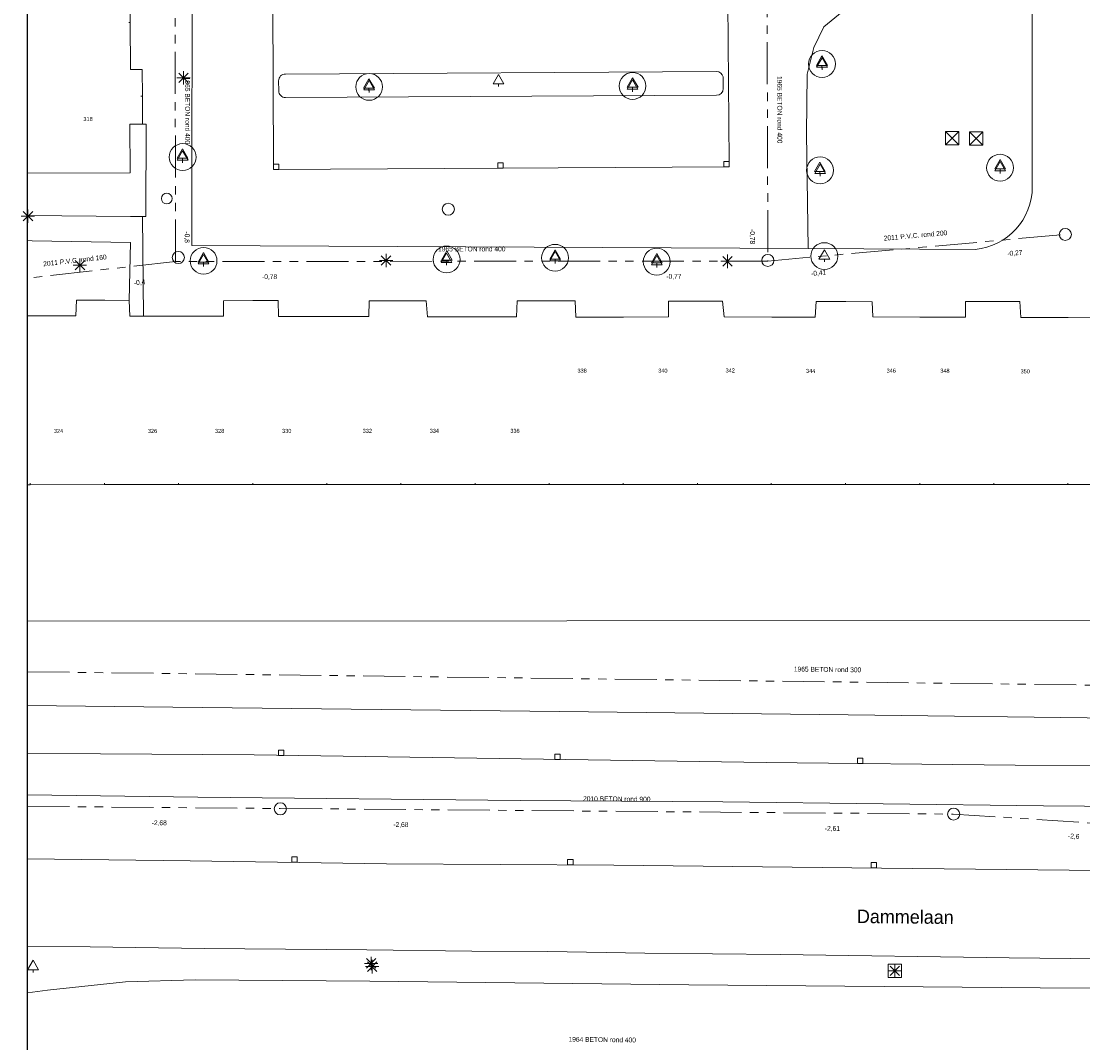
# Model space of a CAD drawing. Header units: millimetres. Extents: x 812 to 183790, y 13 to 580968.
# Tile 32 of 256: x 182314 to 182393, y 580807 to 580883. Entities that reach past the tile are written whole.
import ezdxf

# ---------------------------------------------------------------- set-up
doc = ezdxf.new("R2010")
doc.units = ezdxf.units.MM
doc.header["$LTSCALE"] = 5
for name, pattern in [('DGN1', [336.0003, 0, -336.0003]), ('DGN3', [672.0006, 448.0004, -224.0002]), ('PHANTOM2', [1.25, 0.625, -0.125, 0.125, -0.125, 0.125, -0.125])]:
    doc.linetypes.add(name, pattern=pattern)
for name, color, linetype, lineweight in [('000 BOB begin', 252, 'Continuous', 13), ('000 BOB eind', 252, 'Continuous', 13), ('000 Specificaties_S', 252, 'Continuous', 13), ('046 GEMENGD STELSEL', 252, 'PHANTOM2', 0), ('047 HEMELWATER AFVOER', 252, 'PHANTOM2', 13), ('afsluitpaal', 252, 'Continuous', 9), ('beheer openbare ruimte wegbeheer', 252, 'Continuous', 9), ('boom', 252, 'Continuous', 9), ('boomspiegelpunt', 7, 'Continuous', 0), ('brandkraan -put', 252, 'Continuous', 9), ('hoofdgebouw', 252, 'Continuous', 9), ('huisnummerreeks BGT', 252, 'Continuous', 9), ('inspectie- rioolput', 252, 'Continuous', 9), ('kant verharding', 252, 'Continuous', 9), ('kolk', 252, 'Continuous', 9), ('lichtmast', 252, 'Continuous', 9), ('openbaar ruimte label', 252, 'Continuous', 9), ('Scheiding draadraster lijn - uitbreiding populatie', 252, 'DGN3', 9), ('verkeersbordpaal', 252, 'Continuous', 9)]:
    doc.layers.add(name, color=color, linetype=linetype, lineweight=lineweight)
doc.layers.add('scheidingsmuur', color=1, linetype='DGN1', lineweight=13, true_color=0xff0000)
doc.styles.add('Arial Narrow', font='Arial Narrow.shx')
doc.styles.add('Styledgn000', font='dgn000.shx')

# ---------------------------------------------------------------- blocks, each defined once
blk = doc.blocks.new('BOOMKR1')
at = {"layer": 'boomspiegelpunt', "color": 251, "linetype": 'Continuous', "lineweight": 0, "true_color": 0x696969, "flags": 128}
for points in [[(-0.4, -0.233), (0, 0.467), (0.4, -0.233), (-0.4, -0.233)], [(0, -0.233), (0, -0.433)]]:
    blk.add_lwpolyline(points, dxfattribs=at)
at = {"layer": 'boomspiegelpunt', "color": 251, "linetype": 'Continuous', "lineweight": 0, "true_color": 0x696969}
blk.add_circle((0, 0), 1, dxfattribs=at)
blk = doc.blocks.new('BOOMKR3')
at = {"layer": 'boomspiegelpunt', "color": 251, "linetype": 'Continuous', "lineweight": 0, "true_color": 0x696969, "flags": 128}
for points in [[(-0.4, -0.233), (0, 0.467), (0.4, -0.233), (-0.4, -0.233)], [(0, -0.233), (0, -0.433)]]:
    blk.add_lwpolyline(points, dxfattribs=at)
at = {"layer": 'boomspiegelpunt', "color": 251, "linetype": 'Continuous', "lineweight": 0, "true_color": 0x696969}
blk.add_circle((0, 0), 1, dxfattribs=at)
blk = doc.blocks.new('SKOLK196')
at = {"layer": 'kolk', "color": 251, "linetype": 'Continuous', "lineweight": 0, "true_color": 0x696969, "flags": 128}
blk.add_lwpolyline([(-0.2, 0.4), (0.2, 0.4), (0.2, 0), (-0.2, 0), (-0.2, 0.4)], dxfattribs=at)
blk = doc.blocks.new('LANTP80')
at = {"layer": 'lichtmast', "color": 251, "linetype": 'Continuous', "lineweight": 0, "true_color": 0x696969}
for p, q in [((-0.5, 0), (0.5, 0.001)), ((0.354, -0.354), (-0.354, 0.354)), ((-0.354, -0.354), (0.354, 0.354)), ((0, -0.5), (0, 0.5))]:
    blk.add_line(p, q, dxfattribs=at)
blk = doc.blocks.new('SKOLK233')
at = {"layer": 'kolk', "color": 251, "linetype": 'Continuous', "lineweight": 0, "true_color": 0x696969, "flags": 128}
blk.add_lwpolyline([(-0.2, 0.4), (0.2, 0.4), (0.2, 0), (-0.2, 0), (-0.2, 0.4)], dxfattribs=at)
blk = doc.blocks.new('SKOLK304')
at = {"layer": 'kolk', "color": 251, "linetype": 'Continuous', "lineweight": 0, "true_color": 0x696969, "flags": 128}
blk.add_lwpolyline([(-0.2, 0.4), (0.2, 0.4), (0.2, 0), (-0.2, 0), (-0.2, 0.4)], dxfattribs=at)
blk = doc.blocks.new('BOOM196')
at = {"layer": 'boom', "color": 251, "linetype": 'Continuous', "lineweight": 0, "true_color": 0x696969}
blk.add_line((0, -0.433), (0, -0.233), dxfattribs=at)
at = {"layer": 'boom', "color": 251, "linetype": 'Continuous', "lineweight": 0, "true_color": 0x696969, "flags": 128}
blk.add_lwpolyline([(-0.4, -0.233), (0, 0.467), (0.4, -0.233), (-0.4, -0.233)], dxfattribs=at)
blk = doc.blocks.new('LANTP140')
at = {"layer": 'lichtmast', "color": 251, "linetype": 'Continuous', "lineweight": 0, "true_color": 0x696969}
for p, q in [((-0.5, 0), (0.5, 0.001)), ((0.354, -0.354), (-0.354, 0.354)), ((-0.354, -0.354), (0.354, 0.354)), ((0, -0.5), (0, 0.5))]:
    blk.add_line(p, q, dxfattribs=at)
blk = doc.blocks.new('BOOMKR41')
at = {"layer": 'boomspiegelpunt', "color": 251, "linetype": 'Continuous', "lineweight": 0, "true_color": 0x696969, "flags": 128}
for points in [[(-0.4, -0.233), (0, 0.467), (0.4, -0.233), (-0.4, -0.233)], [(0, -0.233), (0, -0.433)]]:
    blk.add_lwpolyline(points, dxfattribs=at)
at = {"layer": 'boomspiegelpunt', "color": 251, "linetype": 'Continuous', "lineweight": 0, "true_color": 0x696969}
blk.add_circle((0, 0), 1, dxfattribs=at)
blk = doc.blocks.new('RIOOLP137')
at = {"layer": 'inspectie- rioolput', "color": 251, "linetype": 'Continuous', "lineweight": 0, "true_color": 0x696969}
blk.add_circle((0, 0), 0.9, dxfattribs=at)
blk = doc.blocks.new('LANTP166')
at = {"layer": 'lichtmast', "color": 251, "linetype": 'Continuous', "lineweight": 0, "true_color": 0x696969}
for p, q in [((-0.5, 0), (0.5, 0.001)), ((0.354, -0.354), (-0.354, 0.354)), ((-0.354, -0.354), (0.354, 0.354)), ((0, -0.5), (0, 0.5))]:
    blk.add_line(p, q, dxfattribs=at)
blk = doc.blocks.new('BOOMKR52')
at = {"layer": 'boomspiegelpunt', "color": 251, "linetype": 'Continuous', "lineweight": 0, "true_color": 0x696969, "flags": 128}
for points in [[(-0.4, -0.233), (0, 0.467), (0.4, -0.233), (-0.4, -0.233)], [(0, -0.233), (0, -0.433)]]:
    blk.add_lwpolyline(points, dxfattribs=at)
at = {"layer": 'boomspiegelpunt', "color": 251, "linetype": 'Continuous', "lineweight": 0, "true_color": 0x696969}
blk.add_circle((0, 0), 1, dxfattribs=at)
blk = doc.blocks.new('LANTP244')
at = {"layer": 'lichtmast', "color": 251, "linetype": 'Continuous', "lineweight": 0, "true_color": 0x696969}
for p, q in [((-0.5, 0), (0.5, 0.001)), ((0.354, -0.354), (-0.354, 0.354)), ((-0.354, -0.354), (0.354, 0.354)), ((0, -0.5), (0, 0.5))]:
    blk.add_line(p, q, dxfattribs=at)
blk = doc.blocks.new('BOOM379')
at = {"layer": 'boom', "color": 251, "linetype": 'Continuous', "lineweight": 0, "true_color": 0x696969}
blk.add_line((0, -0.433), (0, -0.233), dxfattribs=at)
at = {"layer": 'boom', "color": 251, "linetype": 'Continuous', "lineweight": 0, "true_color": 0x696969, "flags": 128}
blk.add_lwpolyline([(-0.4, -0.233), (0, 0.467), (0.4, -0.233), (-0.4, -0.233)], dxfattribs=at)
blk = doc.blocks.new('RIOOLP217')
at = {"layer": 'inspectie- rioolput', "color": 251, "linetype": 'Continuous', "lineweight": 0, "true_color": 0x696969}
blk.add_circle((0, 0), 0.9, dxfattribs=at)
blk = doc.blocks.new('BOOMKR66')
at = {"layer": 'boomspiegelpunt', "color": 251, "linetype": 'Continuous', "lineweight": 0, "true_color": 0x696969, "flags": 128}
for points in [[(-0.4, -0.233), (0, 0.467), (0.4, -0.233), (-0.4, -0.233)], [(0, -0.233), (0, -0.433)]]:
    blk.add_lwpolyline(points, dxfattribs=at)
at = {"layer": 'boomspiegelpunt', "color": 251, "linetype": 'Continuous', "lineweight": 0, "true_color": 0x696969}
blk.add_circle((0, 0), 1, dxfattribs=at)
blk = doc.blocks.new('SKOLK675')
at = {"layer": 'kolk', "color": 251, "linetype": 'Continuous', "lineweight": 0, "true_color": 0x696969, "flags": 128}
blk.add_lwpolyline([(-0.2, 0.4), (0.2, 0.4), (0.2, 0), (-0.2, 0), (-0.2, 0.4)], dxfattribs=at)
blk = doc.blocks.new('BOOM499')
at = {"layer": 'boom', "color": 251, "linetype": 'Continuous', "lineweight": 0, "true_color": 0x696969}
blk.add_line((0, -0.433), (0, -0.233), dxfattribs=at)
at = {"layer": 'boom', "color": 251, "linetype": 'Continuous', "lineweight": 0, "true_color": 0x696969, "flags": 128}
blk.add_lwpolyline([(-0.4, -0.233), (0, 0.467), (0.4, -0.233), (-0.4, -0.233)], dxfattribs=at)
blk = doc.blocks.new('HINDER176')
at = {"layer": 'afsluitpaal', "color": 251, "linetype": 'Continuous', "lineweight": 0, "true_color": 0x696969}
for p, q in [((-0.5, 0.5), (0.5, -0.5)), ((0.5, 0.5), (-0.5, -0.5))]:
    blk.add_line(p, q, dxfattribs=at)
at = {"layer": 'afsluitpaal', "color": 251, "linetype": 'Continuous', "lineweight": 0, "true_color": 0x696969, "flags": 128}
blk.add_lwpolyline([(-0.5, 0.5), (0.5, 0.5), (0.5, -0.5), (-0.5, -0.5), (-0.5, 0.5)], dxfattribs=at)
blk = doc.blocks.new('RIOOLP286')
at = {"layer": 'inspectie- rioolput', "color": 251, "linetype": 'Continuous', "lineweight": 0, "true_color": 0x696969}
blk.add_circle((0, 0), 0.9, dxfattribs=at)
blk = doc.blocks.new('RIOOLP288')
at = {"layer": 'inspectie- rioolput', "color": 251, "linetype": 'Continuous', "lineweight": 0, "true_color": 0x696969}
blk.add_circle((0, 0), 0.9, dxfattribs=at)
blk = doc.blocks.new('BOOMKR84')
at = {"layer": 'boomspiegelpunt', "color": 251, "linetype": 'Continuous', "lineweight": 0, "true_color": 0x696969, "flags": 128}
for points in [[(-0.4, -0.233), (0, 0.467), (0.4, -0.233), (-0.4, -0.233)], [(0, -0.233), (0, -0.433)]]:
    blk.add_lwpolyline(points, dxfattribs=at)
at = {"layer": 'boomspiegelpunt', "color": 251, "linetype": 'Continuous', "lineweight": 0, "true_color": 0x696969}
blk.add_circle((0, 0), 1, dxfattribs=at)
blk = doc.blocks.new('BOOM573')
at = {"layer": 'boom', "color": 251, "linetype": 'Continuous', "lineweight": 0, "true_color": 0x696969}
blk.add_line((0, -0.433), (0, -0.233), dxfattribs=at)
at = {"layer": 'boom', "color": 251, "linetype": 'Continuous', "lineweight": 0, "true_color": 0x696969, "flags": 128}
blk.add_lwpolyline([(-0.4, -0.233), (0, 0.467), (0.4, -0.233), (-0.4, -0.233)], dxfattribs=at)
blk = doc.blocks.new('BOOM574')
at = {"layer": 'boom', "color": 251, "linetype": 'Continuous', "lineweight": 0, "true_color": 0x696969}
blk.add_line((0, -0.433), (0, -0.233), dxfattribs=at)
at = {"layer": 'boom', "color": 251, "linetype": 'Continuous', "lineweight": 0, "true_color": 0x696969, "flags": 128}
blk.add_lwpolyline([(-0.4, -0.233), (0, 0.467), (0.4, -0.233), (-0.4, -0.233)], dxfattribs=at)
blk = doc.blocks.new('RIOOLP316')
at = {"layer": 'inspectie- rioolput', "color": 251, "linetype": 'Continuous', "lineweight": 0, "true_color": 0x696969}
blk.add_circle((0, 0), 0.9, dxfattribs=at)
blk = doc.blocks.new('BOOMKR91')
at = {"layer": 'boomspiegelpunt', "color": 251, "linetype": 'Continuous', "lineweight": 0, "true_color": 0x696969, "flags": 128}
for points in [[(-0.4, -0.233), (0, 0.467), (0.4, -0.233), (-0.4, -0.233)], [(0, -0.233), (0, -0.433)]]:
    blk.add_lwpolyline(points, dxfattribs=at)
at = {"layer": 'boomspiegelpunt', "color": 251, "linetype": 'Continuous', "lineweight": 0, "true_color": 0x696969}
blk.add_circle((0, 0), 1, dxfattribs=at)
blk = doc.blocks.new('BOOM606')
at = {"layer": 'boom', "color": 251, "linetype": 'Continuous', "lineweight": 0, "true_color": 0x696969}
blk.add_line((0, -0.433), (0, -0.233), dxfattribs=at)
at = {"layer": 'boom', "color": 251, "linetype": 'Continuous', "lineweight": 0, "true_color": 0x696969, "flags": 128}
blk.add_lwpolyline([(-0.4, -0.233), (0, 0.467), (0.4, -0.233), (-0.4, -0.233)], dxfattribs=at)
blk = doc.blocks.new('BOOM612')
at = {"layer": 'boom', "color": 251, "linetype": 'Continuous', "lineweight": 0, "true_color": 0x696969}
blk.add_line((0, -0.433), (0, -0.233), dxfattribs=at)
at = {"layer": 'boom', "color": 251, "linetype": 'Continuous', "lineweight": 0, "true_color": 0x696969, "flags": 128}
blk.add_lwpolyline([(-0.4, -0.233), (0, 0.467), (0.4, -0.233), (-0.4, -0.233)], dxfattribs=at)
blk = doc.blocks.new('SKOLK926')
at = {"layer": 'kolk', "color": 251, "linetype": 'Continuous', "lineweight": 0, "true_color": 0x696969, "flags": 128}
blk.add_lwpolyline([(-0.2, 0.4), (0.2, 0.4), (0.2, 0), (-0.2, 0), (-0.2, 0.4)], dxfattribs=at)
blk = doc.blocks.new('LANTP412')
at = {"layer": 'lichtmast', "color": 251, "linetype": 'Continuous', "lineweight": 0, "true_color": 0x696969}
for p, q in [((-0.5, 0), (0.5, 0.001)), ((0.354, -0.354), (-0.354, 0.354)), ((-0.354, -0.354), (0.354, 0.354)), ((0, -0.5), (0, 0.5))]:
    blk.add_line(p, q, dxfattribs=at)
blk = doc.blocks.new('SKOLK949')
at = {"layer": 'kolk', "color": 251, "linetype": 'Continuous', "lineweight": 0, "true_color": 0x696969, "flags": 128}
blk.add_lwpolyline([(-0.2, 0.4), (0.2, 0.4), (0.2, 0), (-0.2, 0), (-0.2, 0.4)], dxfattribs=at)
blk = doc.blocks.new('PAAL94')
at = {"layer": 'verkeersbordpaal', "color": 251, "linetype": 'Continuous', "lineweight": 0, "true_color": 0x696969}
for p, q in [((-0.5, -0.5), (-0.5, 0.5)), ((-0.5, 0.5), (0.5, 0.5)), ((0.5, -0.5), (0.5, 0.5)), ((-0.5, -0.5), (0.5, -0.5))]:
    blk.add_line(p, q, dxfattribs=at)
blk = doc.blocks.new('BOOMKR113')
at = {"layer": 'boomspiegelpunt', "color": 251, "linetype": 'Continuous', "lineweight": 0, "true_color": 0x696969, "flags": 128}
for points in [[(-0.4, -0.233), (0, 0.467), (0.4, -0.233), (-0.4, -0.233)], [(0, -0.233), (0, -0.433)]]:
    blk.add_lwpolyline(points, dxfattribs=at)
at = {"layer": 'boomspiegelpunt', "color": 251, "linetype": 'Continuous', "lineweight": 0, "true_color": 0x696969}
blk.add_circle((0, 0), 1, dxfattribs=at)
blk = doc.blocks.new('SKOLK1027')
at = {"layer": 'kolk', "color": 251, "linetype": 'Continuous', "lineweight": 0, "true_color": 0x696969, "flags": 128}
blk.add_lwpolyline([(-0.2, 0.4), (0.2, 0.4), (0.2, 0), (-0.2, 0), (-0.2, 0.4)], dxfattribs=at)
blk = doc.blocks.new('BOOMKR115')
at = {"layer": 'boomspiegelpunt', "color": 251, "linetype": 'Continuous', "lineweight": 0, "true_color": 0x696969, "flags": 128}
for points in [[(-0.4, -0.233), (0, 0.467), (0.4, -0.233), (-0.4, -0.233)], [(0, -0.233), (0, -0.433)]]:
    blk.add_lwpolyline(points, dxfattribs=at)
at = {"layer": 'boomspiegelpunt', "color": 251, "linetype": 'Continuous', "lineweight": 0, "true_color": 0x696969}
blk.add_circle((0, 0), 1, dxfattribs=at)
blk = doc.blocks.new('SKOLK1054')
at = {"layer": 'kolk', "color": 251, "linetype": 'Continuous', "lineweight": 0, "true_color": 0x696969, "flags": 128}
blk.add_lwpolyline([(-0.2, 0.4), (0.2, 0.4), (0.2, 0), (-0.2, 0), (-0.2, 0.4)], dxfattribs=at)
blk = doc.blocks.new('SKOLK1075')
at = {"layer": 'kolk', "color": 251, "linetype": 'Continuous', "lineweight": 0, "true_color": 0x696969, "flags": 128}
blk.add_lwpolyline([(-0.2, 0.4), (0.2, 0.4), (0.2, 0), (-0.2, 0), (-0.2, 0.4)], dxfattribs=at)
blk = doc.blocks.new('BOOMKR119')
at = {"layer": 'boomspiegelpunt', "color": 251, "linetype": 'Continuous', "lineweight": 0, "true_color": 0x696969, "flags": 128}
for points in [[(-0.4, -0.233), (0, 0.467), (0.4, -0.233), (-0.4, -0.233)], [(0, -0.233), (0, -0.433)]]:
    blk.add_lwpolyline(points, dxfattribs=at)
at = {"layer": 'boomspiegelpunt', "color": 251, "linetype": 'Continuous', "lineweight": 0, "true_color": 0x696969}
blk.add_circle((0, 0), 1, dxfattribs=at)
blk = doc.blocks.new('HINDER301')
at = {"layer": 'afsluitpaal', "color": 251, "linetype": 'Continuous', "lineweight": 0, "true_color": 0x696969}
for p, q in [((-0.5, 0.5), (0.5, -0.5)), ((0.5, 0.5), (-0.5, -0.5))]:
    blk.add_line(p, q, dxfattribs=at)
at = {"layer": 'afsluitpaal', "color": 251, "linetype": 'Continuous', "lineweight": 0, "true_color": 0x696969, "flags": 128}
blk.add_lwpolyline([(-0.5, 0.5), (0.5, 0.5), (0.5, -0.5), (-0.5, -0.5), (-0.5, 0.5)], dxfattribs=at)
blk = doc.blocks.new('BOOM804')
at = {"layer": 'boom', "color": 251, "linetype": 'Continuous', "lineweight": 0, "true_color": 0x696969}
blk.add_line((0, -0.433), (0, -0.233), dxfattribs=at)
at = {"layer": 'boom', "color": 251, "linetype": 'Continuous', "lineweight": 0, "true_color": 0x696969, "flags": 128}
blk.add_lwpolyline([(-0.4, -0.233), (0, 0.467), (0.4, -0.233), (-0.4, -0.233)], dxfattribs=at)
blk = doc.blocks.new('BOOM807')
at = {"layer": 'boom', "color": 251, "linetype": 'Continuous', "lineweight": 0, "true_color": 0x696969}
blk.add_line((0, -0.433), (0, -0.233), dxfattribs=at)
at = {"layer": 'boom', "color": 251, "linetype": 'Continuous', "lineweight": 0, "true_color": 0x696969, "flags": 128}
blk.add_lwpolyline([(-0.4, -0.233), (0, 0.467), (0.4, -0.233), (-0.4, -0.233)], dxfattribs=at)
blk = doc.blocks.new('LANTP505')
at = {"layer": 'lichtmast', "color": 251, "linetype": 'Continuous', "lineweight": 0, "true_color": 0x696969}
for p, q in [((-0.5, 0), (0.5, 0.001)), ((0.354, -0.354), (-0.354, 0.354)), ((-0.354, -0.354), (0.354, 0.354)), ((0, -0.5), (0, 0.5))]:
    blk.add_line(p, q, dxfattribs=at)
blk = doc.blocks.new('BRANDK66')
at = {"layer": 'brandkraan -put', "color": 251, "linetype": 'Continuous', "lineweight": 0, "true_color": 0x696969}
blk.add_circle((0, 0), 0.4, dxfattribs=at)
blk = doc.blocks.new('BOOM857')
at = {"layer": 'boom', "color": 251, "linetype": 'Continuous', "lineweight": 0, "true_color": 0x696969}
blk.add_line((0, -0.433), (0, -0.233), dxfattribs=at)
at = {"layer": 'boom', "color": 251, "linetype": 'Continuous', "lineweight": 0, "true_color": 0x696969, "flags": 128}
blk.add_lwpolyline([(-0.4, -0.233), (0, 0.467), (0.4, -0.233), (-0.4, -0.233)], dxfattribs=at)
blk = doc.blocks.new('BOOM873')
at = {"layer": 'boom', "color": 251, "linetype": 'Continuous', "lineweight": 0, "true_color": 0x696969}
blk.add_line((0, -0.433), (0, -0.233), dxfattribs=at)
at = {"layer": 'boom', "color": 251, "linetype": 'Continuous', "lineweight": 0, "true_color": 0x696969, "flags": 128}
blk.add_lwpolyline([(-0.4, -0.233), (0, 0.467), (0.4, -0.233), (-0.4, -0.233)], dxfattribs=at)
blk = doc.blocks.new('BOOMKR131')
at = {"layer": 'boomspiegelpunt', "color": 251, "linetype": 'Continuous', "lineweight": 0, "true_color": 0x696969, "flags": 128}
for points in [[(-0.4, -0.233), (0, 0.467), (0.4, -0.233), (-0.4, -0.233)], [(0, -0.233), (0, -0.433)]]:
    blk.add_lwpolyline(points, dxfattribs=at)
at = {"layer": 'boomspiegelpunt', "color": 251, "linetype": 'Continuous', "lineweight": 0, "true_color": 0x696969}
blk.add_circle((0, 0), 1, dxfattribs=at)
blk = doc.blocks.new('RIOOLP477')
at = {"layer": 'inspectie- rioolput', "color": 251, "linetype": 'Continuous', "lineweight": 0, "true_color": 0x696969}
blk.add_circle((0, 0), 0.9, dxfattribs=at)
blk = doc.blocks.new('BOOM918')
at = {"layer": 'boom', "color": 251, "linetype": 'Continuous', "lineweight": 0, "true_color": 0x696969}
blk.add_line((0, -0.433), (0, -0.233), dxfattribs=at)
at = {"layer": 'boom', "color": 251, "linetype": 'Continuous', "lineweight": 0, "true_color": 0x696969, "flags": 128}
blk.add_lwpolyline([(-0.4, -0.233), (0, 0.467), (0.4, -0.233), (-0.4, -0.233)], dxfattribs=at)

msp = doc.modelspace()

# ---------------------------------------------------------------- linework, layer by layer
at = {"ltscale": 0.2}
msp.add_lwpolyline([(182314.708, 580966.07), (183589.202, 580966.07), (183589.202, 580301.164), (182314.708, 580301.164)], close=True, dxfattribs=at)
msp.add_lwpolyline([(182314.708, 580966.07), (183589.202, 580966.07), (183589.202, 580301.164), (182314.708, 580301.164)], close=True, dxfattribs=at)
msp.add_lwpolyline([(182314.708, 580966.07), (183589.202, 580966.07), (183589.202, 580301.164), (182314.708, 580301.164)], close=True, dxfattribs=at)
at = {"layer": '046 GEMENGD STELSEL', "flags": 128}
for points in [[(182325.739, 580865.068), (182325.688, 580887.574)], [(182369.782, 580887.648), (182369.855, 580865.103)], [(182369.855, 580865.103), (182392.009, 580867.086)], [(182325.739, 580865.068), (182314.708, 580863.832)], [(182369.855, 580865.103), (182325.739, 580865.068)], [(182314.708, 580824.488), (182333.521, 580824.325)], [(182333.521, 580824.325), (182383.661, 580823.907)], [(182383.661, 580823.907), (182436.419, 580820.527)]]:
    msp.add_lwpolyline(points, dxfattribs=at)
at = {"layer": '047 HEMELWATER AFVOER', "flags": 128}
msp.add_lwpolyline([(182314.708, 580834.511), (182452.45, 580832.78)], dxfattribs=at)
at = {"layer": 'beheer openbare ruimte wegbeheer', "color": 251, "lineweight": 0, "true_color": 0x696969}
msp.add_lwpolyline([(182323.344, 580860.998), (182323.284, 580868.415)], dxfattribs=at)
at = {"layer": 'hoofdgebouw', "color": 251, "lineweight": 0, "true_color": 0x696969, "flags": 128}
for points in [[(182322.365, 580882.884), (182322.35, 580886.336), (182323.253, 580886.34), (182323.244, 580888.398)], [(182323.26, 580877.373), (182323.251, 580879.371), (182322.38, 580879.368), (182322.365, 580882.884)], [(182322.356, 580871.684), (182322.34, 580875.289), (182323.269, 580875.294)], [(182322.286, 580862.168), (182322.324, 580860.999), (182323.344, 580860.998)], [(182325.976, 580860.995), (182329.312, 580860.992), (182329.312, 580862.148), (182331.496, 580862.156)], [(182331.496, 580862.156), (182333.378, 580862.163), (182333.39, 580860.969), (182337.017, 580860.977)], [(182337.017, 580860.977), (182340.124, 580860.984), (182340.162, 580862.141), (182342.538, 580862.136)], [(182342.538, 580862.136), (182344.394, 580862.132), (182344.495, 580860.951), (182348.057, 580860.945)], [(182348.057, 580860.945), (182351.139, 580860.94), (182351.191, 580862.135), (182353.58, 580862.144)], [(182353.58, 580862.144), (182355.51, 580862.152), (182355.548, 580860.933), (182359.097, 580860.935)], [(182359.097, 580860.935), (182362.458, 580860.936), (182362.446, 580862.105), (182364.62, 580862.113)], [(182364.62, 580862.113), (182366.486, 580862.119), (182366.587, 580860.952), (182370.138, 580860.934)], [(182370.138, 580860.934), (182373.372, 580860.917), (182373.461, 580862.087), (182375.661, 580862.082)], [(182375.661, 580862.082), (182377.629, 580862.077), (182377.678, 580860.946), (182381.178, 580860.935)], [(182381.178, 580860.935), (182384.577, 580860.925), (182384.578, 580862.094), (182386.702, 580862.095)], [(182386.702, 580862.095), (182388.632, 580862.096), (182388.694, 580860.889), (182392.221, 580860.905)], [(182392.221, 580860.905), (182395.669, 580860.92), (182395.669, 580862.089), (182397.943, 580862.112)]]:
    msp.add_lwpolyline(points, dxfattribs=at)
at = {"layer": 'hoofdgebouw', "color": 251, "lineweight": 0, "true_color": 0x696969}
for points in [[(182323.269, 580875.294), (182323.26, 580877.373)], [(182314.708, 580871.651), (182322.356, 580871.684)], [(182318.297, 580861.011), (182318.348, 580862.193)], [(182318.348, 580862.193), (182320.457, 580862.18)], [(182320.457, 580862.18), (182322.286, 580862.168)], [(182314.708, 580861.022), (182314.935, 580861.021)], [(182314.935, 580861.021), (182318.297, 580861.011)], [(182323.344, 580860.998), (182325.976, 580860.995)], [(182314.916, 580848.446), (182314.708, 580848.446)], [(182320.437, 580848.448), (182314.916, 580848.446)], [(182325.957, 580848.449), (182320.437, 580848.448)], [(182331.478, 580848.45), (182325.957, 580848.449)], [(182336.998, 580848.452), (182331.478, 580848.45)], [(182336.998, 580848.452), (182342.52, 580848.453)], [(182342.52, 580848.453), (182348.039, 580848.454)], [(182348.039, 580848.454), (182353.559, 580848.456)], [(182353.559, 580848.456), (182359.081, 580848.457)], [(182359.081, 580848.457), (182364.6, 580848.458)], [(182370.109, 580848.459), (182364.6, 580848.458)], [(182375.641, 580848.461), (182370.109, 580848.459)], [(182381.162, 580848.462), (182375.641, 580848.461)], [(182386.682, 580848.463), (182381.162, 580848.462)], [(182392.202, 580848.465), (182386.682, 580848.463)], [(182397.877, 580848.466), (182392.202, 580848.465)]]:
    msp.add_lwpolyline(points, dxfattribs=at)
at = {"layer": 'kant verharding', "color": 251, "lineweight": 0, "true_color": 0x696969, "flags": 128}
for points in [[(182358.882, 580890.623), (182353.662, 580890.632), (182329.702, 580890.675), (182327.949, 580890.658), (182327.467, 580890.513), (182327.128, 580890.141), (182326.979, 580889.72), (182326.948, 580866.267), (182372.852, 580866.032), (182372.74, 580874.607), (182372.772, 580879.028), (182373.273, 580881.015), (182374.032, 580882.559), (182375.393, 580883.666), (182376.962, 580884.418), (182378.229, 580884.697), (182389.551, 580884.689), (182389.551, 580870.64, -0.386473), (182385.301, 580865.971), (182372.852, 580866.032)], [(182366.531, 580877.948), (182366.524, 580878.818, 0.362251), (182366.02, 580879.217), (182333.912, 580879.036, 0.415748), (182333.413, 580878.532), (182333.416, 580877.782, 0.414827), (182333.918, 580877.286), (182366.036, 580877.447, 0.411657), (182366.531, 580877.948)]]:
    msp.add_lwpolyline(points, format="xyb", dxfattribs=at)
msp.add_lwpolyline([(182332.991, 580884.531), (182332.992, 580884.228), (182333.037, 580872.234), (182333.038, 580871.932), (182366.983, 580872.112), (182366.98, 580872.479), (182366.874, 580884.395), (182366.871, 580884.762)], close=True, dxfattribs=at)
for points in [[(182323.269, 580875.294), (182323.554, 580875.304), (182323.521, 580868.412), (182323.284, 580868.415), (182322.387, 580868.424), (182314.708, 580868.506)], [(182314.708, 580866.623), (182315.052, 580866.62), (182322.366, 580866.496), (182322.286, 580862.168)], [(182418.313, 580839.612), (182417.548, 580838.051), (182416.936, 580837.003), (182415.671, 580835.135), (182413.9, 580833.149), (182411.746, 580831.323), (182410.547, 580830.485), (182408.968, 580829.607), (182406.881, 580828.709), (182404.283, 580827.998), (182401.582, 580827.552), (182399.879, 580827.535), (182388.267, 580827.548), (182369.716, 580827.759), (182331.596, 580828.312), (182320.134, 580828.403), (182314.708, 580828.445)], [(182395.626, 580831.051), (182375.842, 580831.301), (182354.344, 580831.547), (182325.539, 580831.861), (182314.708, 580831.985)], [(182399.542, 580824.458), (182390.381, 580824.519), (182366.493, 580824.83), (182351.399, 580824.925), (182327.397, 580825.171), (182314.708, 580825.331)], [(182314.708, 580820.563), (182326.822, 580820.414), (182341.447, 580820.214), (182358.383, 580820.101), (182378.319, 580819.89), (182399.31, 580819.653), (182406.146, 580819.606), (182407.867, 580819.594)], [(182314.708, 580814.046), (182319.364, 580814.014), (182327.864, 580813.906), (182339.987, 580813.809), (182347.814, 580813.696), (182353.456, 580813.676), (182360.698, 580813.542), (182370.774, 580813.451), (182387.826, 580813.212), (182406.118, 580813.013), (182408.025, 580812.992), (182408.28, 580812.067), (182408.199, 580811.265), (182408.013, 580810.873), (182407.503, 580810.891), (182405.857, 580810.899), (182390.135, 580810.961), (182363.961, 580811.199), (182340.214, 580811.461), (182327.202, 580811.562), (182321.995, 580811.409), (182316.207, 580810.793), (182314.708, 580810.597)]]:
    msp.add_lwpolyline(points, dxfattribs=at)
at = {"layer": 'lichtmast', "color": 251, "linetype": 'Continuous', "lineweight": 0, "true_color": 0x696969}
for points in [[(182314.385, 580868.088), (182315.093, 580868.796)], [(182315.093, 580868.088), (182314.385, 580868.796)], [(182314.739, 580867.942), (182314.739, 580868.942)], [(182314.239, 580868.442), (182315.239, 580868.443)], [(182318.113, 580864.796), (182319.113, 580864.797)], [(182318.259, 580864.442), (182318.967, 580865.15)], [(182318.967, 580864.442), (182318.259, 580865.15)], [(182318.613, 580864.296), (182318.613, 580865.296)]]:
    msp.add_lwpolyline(points, dxfattribs=at)
at = {"layer": 'Scheiding draadraster lijn - uitbreiding populatie', "color": 251, "lineweight": 0, "true_color": 0x696969, "flags": 128}
msp.add_lwpolyline([(182397.877, 580848.466), (182397.958, 580838.325), (182314.708, 580838.283)], dxfattribs=at)
at = {"layer": 'scheidingsmuur', "color": 251, "lineweight": 0, "ltscale": 0.1, "true_color": 0x696969}
for points in [[(182322.365, 580882.884), (182314.708, 580882.863)], [(182323.26, 580877.373), (182314.708, 580877.35)], [(182320.437, 580848.448), (182320.457, 580862.18)], [(182331.478, 580848.45), (182331.496, 580862.156)], [(182342.52, 580848.453), (182342.538, 580862.136)], [(182353.559, 580848.456), (182353.58, 580862.144)], [(182364.6, 580848.458), (182364.62, 580862.113)], [(182375.641, 580848.461), (182375.661, 580862.082)], [(182386.682, 580848.463), (182386.702, 580862.095)], [(182314.916, 580848.446), (182314.935, 580861.021)], [(182325.957, 580848.449), (182325.976, 580860.995)], [(182336.998, 580848.452), (182337.017, 580860.977)], [(182348.039, 580848.454), (182348.057, 580860.945)], [(182359.081, 580848.457), (182359.097, 580860.935)], [(182370.109, 580848.459), (182370.138, 580860.934)], [(182381.162, 580848.462), (182381.178, 580860.935)], [(182392.202, 580848.465), (182392.221, 580860.905)]]:
    msp.add_lwpolyline(points, dxfattribs=at)

# ---------------------------------------------------------------- block references
at = {"color": 251, "linetype": 'Continuous', "lineweight": 0, "true_color": 0x696969}
for name, p in [('BOOMKR41', (182373.887, 580879.781)), ('BOOM196', (182373.884, 580879.912)), ('LANTP80', (182326.325, 580878.75)), ('BOOMKR131', (182340.155, 580878.079)), ('BOOM918', (182349.786, 580878.534)), ('BOOMKR113', (182359.771, 580878.145)), ('BOOM612', (182340.143, 580878.221)), ('BOOM804', (182359.781, 580878.292)), ('HINDER301', (182383.589, 580874.257)), ('HINDER176', (182385.364, 580874.239)), ('BOOMKR1', (182326.263, 580872.847)), ('BOOM574', (182326.257, 580872.988)), ('SKOLK196', (182366.783, 580872.112)), ('BOOMKR84', (182373.74, 580871.861)), ('BOOM573', (182373.732, 580872.005)), ('BOOMKR52', (182387.148, 580872.056)), ('BOOM807', (182387.155, 580872.199)), ('SKOLK949', (182333.238, 580871.932)), ('SKOLK304', (182349.944, 580872.022)), ('BRANDK66', (182325.079, 580869.757)), ('BOOMKR91', (182345.923, 580865.221)), ('BOOMKR119', (182354.004, 580865.346)), ('BOOMKR66', (182374.062, 580865.47)), ('BOOMKR115', (182327.82, 580865.119)), ('BOOM857', (182327.815, 580865.262)), ('LANTP412', (182341.415, 580865.143)), ('BOOM499', (182345.939, 580865.396)), ('BOOM873', (182354.002, 580865.474)), ('BOOMKR3', (182361.576, 580865.056)), ('BOOM379', (182361.578, 580865.199)), ('LANTP244', (182366.85, 580865.084)), ('SKOLK926', (182333.591, 580828.281)), ('SKOLK1027', (182354.178, 580827.965)), ('SKOLK1075', (182376.729, 580827.682)), ('SKOLK233', (182334.587, 580820.333)), ('SKOLK675', (182355.139, 580820.13)), ('SKOLK1054', (182377.746, 580819.893)), ('LANTP140', (182340.308, 580812.785)), ('BOOM606', (182315.117, 580812.551)), ('LANTP166', (182340.373, 580812.543)), ('PAAL94', (182379.314, 580812.232)), ('LANTP505', (182379.314, 580812.232))]:
    msp.add_blockref(name, p, dxfattribs=at)
at = {"linetype": 'Continuous', "lineweight": 0, "xscale": 0.5, "yscale": 0.5}
for name, p in [('RIOOLP286', (182346.05, 580868.96)), ('RIOOLP217', (182392.009, 580867.086)), ('RIOOLP316', (182325.94, 580865.37)), ('RIOOLP477', (182369.85, 580865.15)), ('RIOOLP137', (182333.54, 580824.3)), ('RIOOLP288', (182383.69, 580823.91))]:
    msp.add_blockref(name, p, dxfattribs=at)

# ---------------------------------------------------------------- texts
at = {"layer": '000 BOB begin', "char_height": 0.36, "attachment_point": 5, "line_spacing_factor": 0.6, "style": 'Arial Narrow'}
for s, insert, rotation in [('-0,8', (182326.566, 580866.881), 270.04563), ('-0,41', (182373.639, 580864.185), 5.15662), ('-0,4', (182323.056, 580863.488), 6.30254), ('-2,68', (182342.519, 580823.092), 359.42704), ('-2,6', (182392.635, 580822.229), 356.56225)]:
    msp.add_mtext(s, dxfattribs=dict(at, insert=insert, rotation=rotation))
at = {"layer": '000 BOB begin', "insert": (182362.855, 580863.93), "char_height": 0.36, "attachment_point": 5, "line_spacing_factor": 0.6, "style": 'Arial Narrow'}
msp.add_mtext('-0,77', dxfattribs=at)
at = {"layer": '000 BOB eind', "char_height": 0.36, "attachment_point": 5, "line_spacing_factor": 0.6, "style": 'Arial Narrow'}
for s, insert, rotation in [('-0,78', (182368.679, 580866.921), 270.04563), ('-0,27', (182388.255, 580865.672), 5.15662), ('-2,68', (182324.52, 580823.228), 359.42704), ('-2,61', (182374.66, 580822.807), 359.42704)]:
    msp.add_mtext(s, dxfattribs=dict(at, insert=insert, rotation=rotation))
at = {"layer": '000 BOB eind', "insert": (182332.739, 580863.908), "char_height": 0.36, "attachment_point": 5, "line_spacing_factor": 0.6, "style": 'Arial Narrow'}
msp.add_mtext('-0,78', dxfattribs=at)
at = {"layer": '000 Specificaties_S', "char_height": 0.36, "attachment_point": 5, "line_spacing_factor": 0.6, "style": 'Arial Narrow'}
for s, insert, rotation in [('1965 BETON rond 400', (182370.735, 580876.376), 270.18552), ('1965 BETON rond 400', (182326.63, 580876.322), 270.12984), ('2011 P.V.C. rond 200', (182380.85, 580867.007), 5.1149), ('1965 BETON rond 400', (182347.797, 580866.002), 0.04546), ('2011 P.V.C. rond 160', (182318.236, 580865.15), 6.39371), ('1965 BETON rond 300', (182374.3, 580834.679), 359.28017), ('2010 BETON rond 900', (182358.6, 580825.033), 359.52236), ('1964 BETON rond 400', (182357.515, 580807.104), 359.37275)]:
    msp.add_mtext(s, dxfattribs=dict(at, insert=insert, rotation=rotation))
at = {"layer": 'huisnummerreeks BGT', "color": 251, "style": 'Styledgn000'}
msp.add_text('318', height=0.3, rotation=0.2, dxfattribs=at).set_placement((182318.871, 580875.531))
at = {"layer": 'huisnummerreeks BGT', "color": 251, "linetype": 'Continuous', "lineweight": 0, "true_color": 0x696969, "char_height": 0.3, "attachment_point": 5, "line_spacing_factor": 0.8, "style": 'Styledgn000'}
for s, insert in [('{\\C251;338}', (182356.018, 580856.933)), ('{\\C251;340}', (182362.031, 580856.936)), ('{\\C251;324}', (182317.018, 580852.447)), ('{\\C251;326}', (182324.019, 580852.449)), ('{\\C251;328}', (182329.019, 580852.45)), ('{\\C251;330}', (182334.018, 580852.451)), ('{\\C251;332}', (182340.017, 580852.453)), ('{\\C251;334}', (182345.011, 580852.453)), ('{\\C251;336}', (182351.015, 580852.455))]:
    msp.add_mtext(s, dxfattribs=dict(at, insert=insert))
for s, insert, rotation in [('{\\C251;342}', (182367.048, 580856.95), 359.7), ('{\\C251;344}', (182373.043, 580856.919), 359.7), ('{\\C251;346}', (182379.042, 580856.942), 359.8), ('{\\C251;348}', (182383.041, 580856.93), 359.8), ('{\\C251;350}', (182389.022, 580856.89), 0.3)]:
    msp.add_mtext(s, dxfattribs=dict(at, insert=insert, rotation=rotation))
at = {"layer": 'openbaar ruimte label', "color": 251, "linetype": 'Continuous', "lineweight": 0, "true_color": 0x696969, "insert": (182380.091, 580816.251), "char_height": 1, "attachment_point": 5, "rotation": 359.4, "line_spacing_factor": 0.8, "style": 'Styledgn000'}
msp.add_mtext('{\\C251;Dammelaan}', dxfattribs=at)

doc.saveas('drawing.dxf')
